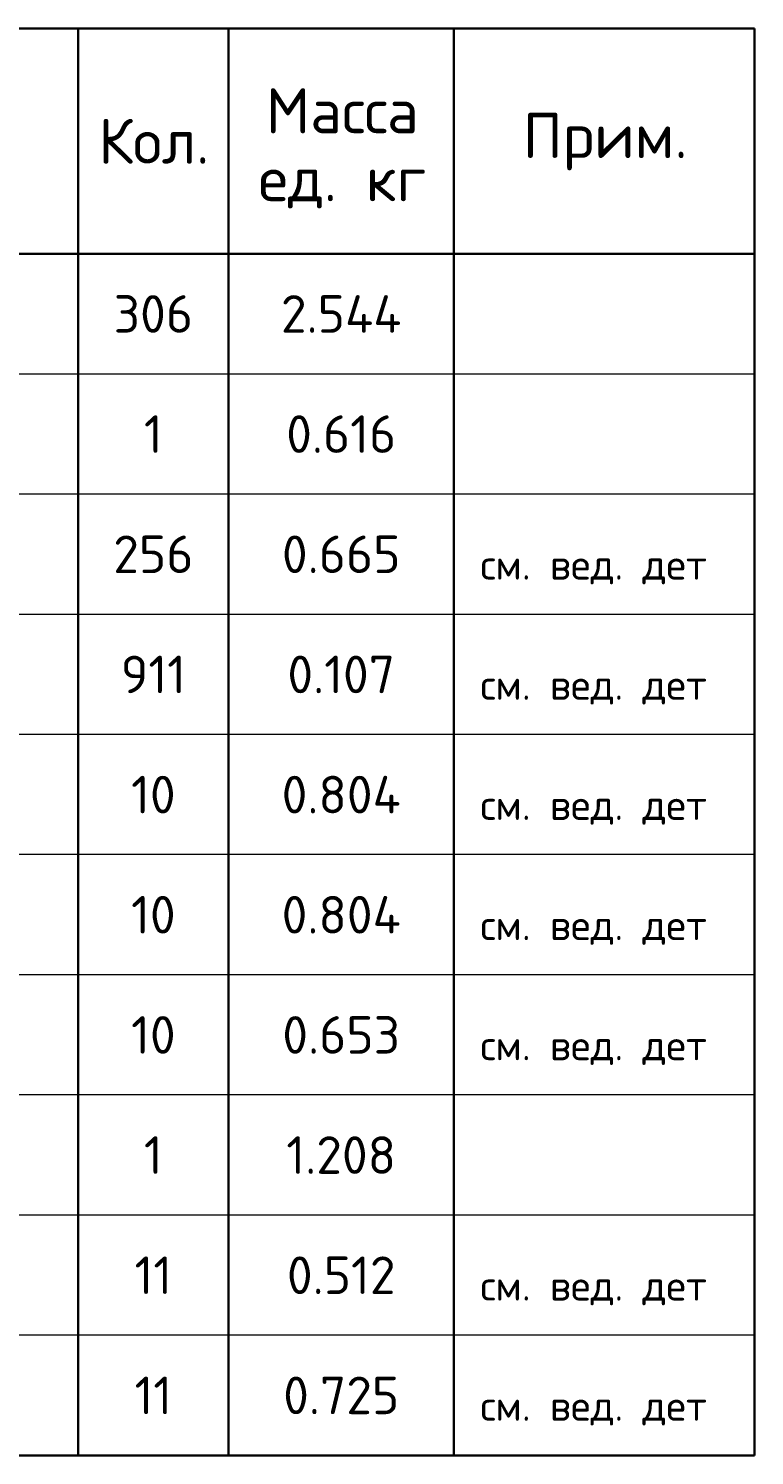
# Model space of a CAD drawing. Header units: millimetres. Extents: x 21019 to 29759, y 58110 to 63490.
# Tile 3 of 6: x 23766 to 24732, y 59030 to 60930. Entities that reach past the tile are written whole.
import ezdxf

# ---------------------------------------------------------------- set-up
doc = ezdxf.new("R2010")
doc.units = ezdxf.units.MM
doc.layers.add('Standard', color=7, linetype='Continuous', lineweight=25)
doc.styles.add('ARIAL', font='ARIAL.TTF')
doc.styles.add('ISOCPEUR', font='ISOCPEUR')

msp = doc.modelspace()

# ---------------------------------------------------------------- linework, layer by layer
at = {"layer": 'Standard', "color": 7, "linetype": 'Continuous', "lineweight": 35, "transparency": 33554687}
for p, q in [((24732.2, 60929.6), (21032.2, 60929.6)), ((23832.2, 60929.6), (23832.2, 60629.6)), ((24032.2, 60929.6), (24032.2, 60629.6)), ((24332.2, 60929.6), (24332.2, 60629.6)), ((24732.2, 60929.6), (24732.2, 60629.6)), ((24732.2, 60629.6), (21032.2, 60629.6)), ((23832.2, 60629.6), (23832.2, 60469.6)), ((24032.2, 60629.6), (24032.2, 60469.6)), ((24332.2, 60629.6), (24332.2, 60469.6)), ((24732.2, 60629.6), (24732.2, 60469.6)), ((23832.2, 60469.6), (23832.2, 60309.6)), ((24032.2, 60469.6), (24032.2, 60309.6)), ((24332.2, 60469.6), (24332.2, 60309.6)), ((24732.2, 60469.6), (24732.2, 60309.6)), ((23832.2, 60309.6), (23832.2, 60149.6)), ((24032.2, 60309.6), (24032.2, 60149.6)), ((24332.2, 60309.6), (24332.2, 60149.6)), ((24732.2, 60309.6), (24732.2, 60149.6)), ((23832.2, 60149.6), (23832.2, 59989.6)), ((24032.2, 60149.6), (24032.2, 59989.6)), ((24332.2, 60149.6), (24332.2, 59989.6)), ((24732.2, 60149.6), (24732.2, 59989.6)), ((23832.2, 59989.6), (23832.2, 59829.6)), ((24032.2, 59989.6), (24032.2, 59829.6)), ((24332.2, 59989.6), (24332.2, 59829.6)), ((24732.2, 59989.6), (24732.2, 59829.6)), ((23832.2, 59829.6), (23832.2, 59669.6)), ((24032.2, 59829.6), (24032.2, 59669.6)), ((24332.2, 59829.6), (24332.2, 59669.6)), ((24732.2, 59829.6), (24732.2, 59669.6)), ((23832.2, 59669.6), (23832.2, 59509.6)), ((24032.2, 59669.6), (24032.2, 59509.6)), ((24332.2, 59669.6), (24332.2, 59509.6)), ((24732.2, 59669.6), (24732.2, 59509.6)), ((23832.2, 59509.6), (23832.2, 59349.6)), ((24032.2, 59509.6), (24032.2, 59349.6)), ((24332.2, 59509.6), (24332.2, 59349.6)), ((24732.2, 59509.6), (24732.2, 59349.6)), ((23832.2, 59349.6), (23832.2, 59189.6)), ((24032.2, 59349.6), (24032.2, 59189.6)), ((24332.2, 59349.6), (24332.2, 59189.6)), ((24732.2, 59349.6), (24732.2, 59189.6)), ((23832.2, 59189.6), (23832.2, 59029.6)), ((24032.2, 59189.6), (24032.2, 59029.6)), ((24332.2, 59189.6), (24332.2, 59029.6)), ((24732.2, 59189.6), (24732.2, 59029.6)), ((21032.2, 59029.6), (24732.2, 59029.6))]:
    msp.add_line(p, q, dxfattribs=at)
at = {"layer": 'Standard', "color": 7, "linetype": 'Continuous', "lineweight": 13, "transparency": 33554687}
for p, q in [((24732.2, 60469.6), (21032.2, 60469.6)), ((24732.2, 60309.6), (21032.2, 60309.6)), ((24732.2, 60149.6), (21032.2, 60149.6)), ((24732.2, 59989.6), (21032.2, 59989.6)), ((24732.2, 59829.6), (21032.2, 59829.6)), ((24732.2, 59669.6), (21032.2, 59669.6)), ((24732.2, 59509.6), (21032.2, 59509.6)), ((24732.2, 59349.6), (21032.2, 59349.6)), ((24732.2, 59189.6), (21032.2, 59189.6)), ((24732.2, 59029.6), (21032.2, 59029.6))]:
    msp.add_line(p, q, dxfattribs=at)

# ---------------------------------------------------------------- texts
at = {"layer": 'Standard', "color": 7, "linetype": 'Continuous', "lineweight": 35, "transparency": 33554687, "insert": (24183.6, 60850.1), "char_height": 60, "width": 248.903, "attachment_point": 2, "line_spacing_factor": 0.903614, "style": 'ARIAL'}
msp.add_mtext('\\A1;{\\fISOCPEUR|i0|b0;\\H60.000000;\\W1.000000;\\C7;Масса}\\P{\\fISOCPEUR|i0|b0;\\H60.000000;\\W1.000000;\\C7;ед. кг}\\P', dxfattribs=at)
at = {"layer": 'Standard', "color": 7, "linetype": 'Continuous', "lineweight": 35, "transparency": 33554687, "attachment_point": 5, "style": 'ISOCPEUR'}
for s, insert, char_height, width in [('\\A1;{\\fISOCPEUR|i0|b0;\\H60.000000;\\W1.000000;\\C7;Кол.}\\P', (23932.9, 60779.6), 12, 177.778), ('\\A1;{\\fISOCPEUR|i0|b0;\\H60.000000;\\W1.000000;\\C7;Прим.}\\P', (24533.6, 60779), 12, 226.286), ('\\A1;{\\fISOCPEUR|i0|b0;\\H50.000000;\\W1.000000;\\C7;306}\\P', (23932.2, 60549.6), 10, 127.826), ('\\A1;{\\fISOCPEUR|i0|b0;\\H50.000000;\\W1.000000;\\C7;2.544}\\P', (24182.2, 60549.6), 10, 188.571), ('\\A1;{\\fISOCPEUR|i0|b0;\\H50.000000;\\W1.000000;\\C7;1}\\P', (23932.2, 60389.6), 10, 38.889), ('\\A1;{\\fISOCPEUR|i0|b0;\\H50.000000;\\W1.000000;\\C7;0.616}\\P', (24182.2, 60389.6), 10, 166.97), ('\\A1;{\\fISOCPEUR|i0|b0;\\H50.000000;\\W1.000000;\\C7;256}\\P', (23932.2, 60229.6), 10, 127.826), ('\\A1;{\\fISOCPEUR|i0|b0;\\H50.000000;\\W1.000000;\\C7;0.665}\\P', (24182.2, 60229.6), 10, 178.485), ('\\A1;{\\fISOCPEUR|i0|b0;\\H50.000000;\\W1.000000;\\C7;911}\\P', (23932.2, 60069.6), 10, 103.478), ('\\A1;{\\fISOCPEUR|i0|b0;\\H50.000000;\\W1.000000;\\C7;0.107}\\P', (24182.2, 60069.6), 10, 166.97), ('\\A1;{\\fISOCPEUR|i0|b0;\\H50.000000;\\W1.000000;\\C7;10}\\P', (23932.2, 59909.6), 10, 78.75), ('\\A1;{\\fISOCPEUR|i0|b0;\\H50.000000;\\W1.000000;\\C7;0.804}\\P', (24182.2, 59909.6), 10, 183.529), ('\\A1;{\\fISOCPEUR|i0|b0;\\H50.000000;\\W1.000000;\\C7;10}\\P', (23932.2, 59749.6), 10, 78.75), ('\\A1;{\\fISOCPEUR|i0|b0;\\H50.000000;\\W1.000000;\\C7;0.804}\\P', (24182.2, 59749.6), 10, 183.529), ('\\A1;{\\fISOCPEUR|i0|b0;\\H50.000000;\\W1.000000;\\C7;10}\\P', (23932.2, 59589.6), 10, 78.75), ('\\A1;{\\fISOCPEUR|i0|b0;\\H50.000000;\\W1.000000;\\C7;0.653}\\P', (24182.2, 59589.6), 10, 178.485), ('\\A1;{\\fISOCPEUR|i0|b0;\\H50.000000;\\W1.000000;\\C7;1}\\P', (23932.2, 59429.6), 10, 38.889), ('\\A1;{\\fISOCPEUR|i0|b0;\\H50.000000;\\W1.000000;\\C7;1.208}\\P', (24182.2, 59429.6), 10, 166.97), ('\\A1;{\\fISOCPEUR|i0|b0;\\H50.000000;\\W1.000000;\\C7;11}\\P', (23932.2, 59269.6), 10, 65.625), ('\\A1;{\\fISOCPEUR|i0|b0;\\H50.000000;\\W1.000000;\\C7;0.512}\\P', (24182.2, 59269.6), 10, 166.97), ('\\A1;{\\fISOCPEUR|i0|b0;\\H50.000000;\\W1.000000;\\C7;11}\\P', (23932.2, 59109.6), 10, 65.625), ('\\A1;{\\fISOCPEUR|i0|b0;\\H50.000000;\\W1.000000;\\C7;0.725}\\P', (24182.2, 59109.6), 10, 178.485)]:
    msp.add_mtext(s, dxfattribs=dict(at, insert=insert, char_height=char_height, width=width))
at = {"layer": 'Standard', "color": 7, "linetype": 'Continuous', "lineweight": 13, "transparency": 33554687, "char_height": 8, "attachment_point": 7}
for s, insert, width, style in [('}\\P', (24367.4, 60509.5), 13.985, 'ARIAL'), ('}\\P', (24367.4, 60349.5), 13.985, 'ARIAL'), ('\\A1;{\\fISOCPEUR|i0|b0;\\H40.000000;\\W1.000000;\\C7;см. вед. дет}\\P', (24367.4, 60189.5), 323.487, 'ISOCPEUR'), ('\\A1;{\\fISOCPEUR|i0|b0;\\H40.000000;\\W1.000000;\\C7;см. вед. дет}\\P', (24367.4, 60029.5), 323.487, 'ISOCPEUR'), ('\\A1;{\\fISOCPEUR|i0|b0;\\H40.000000;\\W1.000000;\\C7;см. вед. дет}\\P', (24367.4, 59869.5), 323.487, 'ISOCPEUR'), ('\\A1;{\\fISOCPEUR|i0|b0;\\H40.000000;\\W1.000000;\\C7;см. вед. дет}\\P', (24367.4, 59709.5), 323.487, 'ISOCPEUR'), ('\\A1;{\\fISOCPEUR|i0|b0;\\H40.000000;\\W1.000000;\\C7;см. вед. дет}\\P', (24367.4, 59549.5), 323.487, 'ISOCPEUR'), ('}\\P', (24367.4, 59389.5), 13.985, 'ARIAL'), ('\\A1;{\\fISOCPEUR|i0|b0;\\H40.000000;\\W1.000000;\\C7;см. вед. дет}\\P', (24367.4, 59229.5), 323.487, 'ISOCPEUR'), ('\\A1;{\\fISOCPEUR|i0|b0;\\H40.000000;\\W1.000000;\\C7;см. вед. дет}\\P', (24367.4, 59069.5), 323.487, 'ISOCPEUR')]:
    msp.add_mtext(s, dxfattribs=dict(at, insert=insert, width=width, style=style))

doc.saveas('drawing.dxf')
